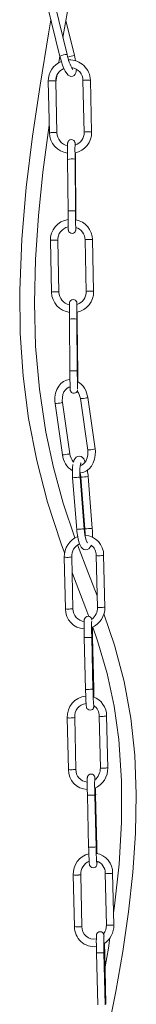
# Model space of a CAD drawing. Header units: millimetres. Extents: x -221 to 581, y -1633 to 212.
# Tile 4 of 6: x -74 to -27, y -910 to -512. Entities that reach past the tile are written whole.
import ezdxf

# ---------------------------------------------------------------- set-up
doc = ezdxf.new("R2010")
doc.units = ezdxf.units.MM

msp = doc.modelspace()

# ---------------------------------------------------------------- linework, layer by layer
at = {"color": 7, "linetype": 'Continuous', "lineweight": 15}
for p, q in [((-54.46, -525.77), (-59.48, -505.42)), ((-56.15, -518.92), (-53.33, -502.24)), ((-62.4, -506.14), (-57.37, -526.5)), ((-51.47, -526.17), (-54.98, -511.98)), ((-57.79, -529.03), (-57.38, -526.46)), ((-62.06, -536.55), (-61.59, -557.48)), ((-58.59, -557.41), (-59.06, -536.48)), ((-59.05, -536.89), (-58.64, -534.33)), ((-48.06, -536.24), (-47.59, -557.29)), ((-44.6, -557.1), (-45.06, -536.17)), ((-54.27, -568.16), (-54.11, -589.23)), ((-51.11, -589.23), (-51.27, -568.14)), ((-50.96, -590.12), (-51.11, -569.18)), ((-61.23, -601.02), (-60.76, -621.95)), ((-57.76, -621.88), (-58.23, -600.95)), ((-47.23, -600.71), (-46.76, -621.76)), ((-43.76, -621.57), (-44.23, -600.65)), ((-53.51, -632.87), (-53.36, -653.94)), ((-50.36, -653.94), (-50.51, -632.85)), ((-50.2, -654.83), (-50.36, -633.89)), ((-49.12, -664.99), (-46.12, -685.79)), ((-43.16, -685.32), (-46.15, -664.56)), ((-59.33, -666.95), (-56.34, -687.71)), ((-53.37, -687.28), (-56.36, -666.52)), ((-52.23, -696.98), (-50.57, -717.94)), ((-47.57, -717.81), (-49.24, -696.75)), ((-48.97, -696.79), (-47.31, -717.72)), ((-44.32, -717.49), (-45.98, -696.55)), ((-50.53, -717.92), (-50.54, -717.92)), ((-55.61, -729.13), (-55.14, -750.08)), ((-52.14, -750.01), (-52.61, -729.06)), ((-42.72, -728.47), (-42.24, -749.52)), ((-39.24, -749.52), (-39.72, -728.4)), ((-47.52, -761.66), (-47.02, -782.69)), ((-44.02, -782.69), (-44.52, -761.59)), ((-43.68, -782.45), (-44.18, -761.46)), ((-54.42, -794.14), (-53.94, -815.09)), ((-50.95, -815.02), (-51.42, -794.08)), ((-41.53, -793.49), (-41.05, -814.54)), ((-38.05, -814.54), (-38.53, -793.42)), ((-46.28, -825.5), (-45.78, -846.52)), ((-42.78, -846.52), (-43.28, -825.43)), ((-42.44, -846.29), (-42.94, -825.29)), ((-51.97, -857.73), (-51.5, -878.68)), ((-48.5, -878.61), (-48.97, -857.66)), ((-39.08, -857.07), (-38.6, -878.12)), ((-35.6, -878.12), (-36.08, -857)), ((-42.61, -889.31), (-42.11, -910.33)), ((-39.11, -910.33), (-39.61, -889.24)), ((-38.77, -910.1), (-39.27, -889.1))]:
    msp.add_line(p, q, dxfattribs=at)
at = {"color": 7, "linetype": 'Continuous', "lineweight": 15, "flags": 128}
for points in [[(-61.01, -511.75), (-61.98, -517.41), (-65.39, -538.1), (-68.47, -558.84), (-71.02, -579.6), (-72.81, -600.42), (-73.61, -621.24), (-73.37, -638.56), (-72.19, -655.86), (-70.01, -673.04), (-66.76, -690.06), (-62.39, -706.96), (-56.87, -723.71), (-55.46, -727.43)], [(-57.38, -526.46), (-57.18, -527.24), (-56.74, -528.71), (-56.27, -530.11), (-55.76, -531.37), (-55.22, -532.47), (-54.65, -533.39), (-54.06, -534.05), (-53.55, -534.39), (-52.92, -534.58), (-52.22, -534.52), (-51.57, -534.18), (-51.16, -533.73), (-50.91, -533.21), (-50.75, -532.56), (-50.7, -531.73)], [(-51.03, -528.29), (-51.16, -527.55), (-51.47, -526.17)], [(-51.32, -721.32), (-56.05, -707.25), (-59.99, -692.91), (-63.08, -678.5), (-65.68, -661.22), (-67.18, -643.76), (-67.67, -626.24), (-67.25, -608.66), (-66.07, -591.02), (-64.26, -573.41), (-61.66, -554.27)], [(-51.21, -562.4), (-51.21, -562.38), (-51.23, -561.82), (-51.24, -561.62), (-51.26, -561.45), (-51.29, -561.33), (-51.34, -561.15), (-51.5, -560.83), (-51.82, -560.49), (-52.26, -560.25), (-52.79, -560.17), (-53.34, -560.29), (-53.71, -560.51), (-53.96, -560.78), (-54.11, -561.04), (-54.19, -561.25), (-54.23, -561.39), (-54.24, -561.47), (-54.25, -561.56), (-54.26, -561.68), (-54.27, -562.02), (-54.28, -562.65), (-54.29, -563.57), (-54.29, -564.71), (-54.28, -566.03), (-54.28, -567.46), (-54.27, -568.16)], [(-51.27, -568.14), (-51.28, -567.37), (-51.28, -565.95), (-51.29, -564.65), (-51.29, -563.54), (-51.28, -562.66), (-51.27, -562.07), (-51.26, -561.86), (-51.26, -561.86)], [(-51.11, -569.18), (-51.12, -568.4), (-51.13, -566.92), (-51.15, -565.53), (-51.15, -565.5)], [(-54.11, -589.1), (-54.11, -589.88), (-54.09, -591.35), (-54.07, -592.75), (-54.06, -594.01), (-54.04, -595.07), (-54.02, -595.9), (-53.99, -596.46), (-53.98, -596.66), (-53.96, -596.82), (-53.94, -596.95), (-53.89, -597.12), (-53.72, -597.44), (-53.41, -597.78), (-52.97, -598.03), (-52.43, -598.11), (-51.89, -597.99), (-51.52, -597.76), (-51.27, -597.5), (-51.11, -597.24), (-51.03, -597.02), (-51, -596.89), (-50.99, -596.8), (-50.98, -596.72), (-50.97, -596.59), (-50.96, -596.26), (-50.95, -595.69)], [(-50.46, -626.91), (-50.48, -626.53), (-50.49, -626.33), (-50.51, -626.16), (-50.53, -626.04), (-50.58, -625.86), (-50.75, -625.54), (-51.06, -625.2), (-51.5, -624.96), (-52.04, -624.88), (-52.58, -625), (-52.95, -625.22), (-53.2, -625.49), (-53.36, -625.75), (-53.44, -625.96), (-53.47, -626.1), (-53.48, -626.18), (-53.49, -626.27), (-53.5, -626.39), (-53.51, -626.73), (-53.52, -627.35), (-53.53, -628.28), (-53.53, -629.42), (-53.53, -630.74), (-53.52, -632.17), (-53.51, -632.87)], [(-50.51, -632.85), (-50.52, -632.08), (-50.53, -630.66), (-50.53, -629.36), (-50.53, -628.25), (-50.52, -627.37), (-50.52, -626.78), (-50.51, -626.57), (-50.51, -626.57)], [(-50.36, -633.89), (-50.36, -633.11), (-50.38, -631.63), (-50.4, -630.24), (-50.4, -629.99)], [(-53.19, -657.3), (-53.44, -657.29), (-54.72, -657.55), (-55.9, -658.1), (-56.96, -658.93), (-57.87, -660.01), (-58.6, -661.3), (-59.11, -662.77), (-59.39, -664.35), (-59.43, -665.99), (-59.33, -666.95)], [(-53.36, -653.81), (-53.35, -654.59), (-53.34, -656.06), (-53.32, -657.46), (-53.3, -658.72), (-53.28, -659.78), (-53.26, -660.6), (-53.24, -661.17), (-53.23, -661.37), (-53.21, -661.53), (-53.18, -661.66), (-53.13, -661.83), (-52.97, -662.15), (-52.65, -662.49), (-52.21, -662.74), (-51.68, -662.82), (-51.13, -662.7), (-50.76, -662.47), (-50.51, -662.21), (-50.36, -661.95), (-50.28, -661.73), (-50.24, -661.6), (-50.23, -661.51), (-50.23, -661.51)], [(-50.18, -658.09), (-50.19, -656.96), (-50.19, -655.52), (-50.2, -654.83)], [(-56.36, -666.52), (-56.43, -665.87), (-56.4, -664.58), (-56.16, -663.36), (-55.74, -662.28), (-55.18, -661.41), (-54.51, -660.78), (-53.79, -660.4), (-53.19, -660.3)], [(-49.32, -694.97), (-49.05, -694.98), (-47.77, -694.72), (-46.59, -694.17), (-45.53, -693.34), (-44.62, -692.26), (-43.89, -690.97), (-43.38, -689.5), (-43.1, -687.92), (-43.06, -686.28), (-43.16, -685.32)], [(-47.16, -690.63), (-47.25, -690.38), (-47.78, -689.4), (-48.25, -688.85), (-48.81, -688.47), (-49.5, -688.29), (-50.23, -688.39), (-50.84, -688.72), (-51.27, -689.17), (-51.61, -689.76), (-51.92, -690.65), (-51.93, -690.67)], [(-46.13, -685.75), (-46.06, -686.4), (-46.09, -687.69), (-46.33, -688.92), (-46.75, -689.99), (-47.31, -690.86), (-47.98, -691.49), (-48.7, -691.87), (-49.12, -691.94)], [(-49.24, -696.75), (-49.29, -696.01), (-49.33, -694.64), (-49.29, -693.37), (-49.19, -692.3), (-49.04, -691.49), (-48.92, -691.08), (-48.85, -690.95), (-48.86, -690.95)], [(-49.18, -694.98), (-49.08, -695.62), (-48.97, -696.79)], [(-50.57, -717.92), (-50.49, -718.73), (-50.3, -720.25), (-50.03, -721.67), (-49.7, -722.96), (-49.29, -724.09), (-48.77, -725.07), (-48.29, -725.62), (-47.73, -726), (-47.04, -726.18), (-46.32, -726.08), (-45.71, -725.75), (-45.27, -725.3), (-44.93, -724.71), (-44.77, -724.24)], [(-46.28, -723.4), (-46.27, -723.41), (-46.35, -723.28), (-46.53, -722.91), (-46.77, -722.26), (-47.03, -721.33), (-47.27, -720.17), (-47.46, -718.85), (-47.58, -717.68)], [(-42.35, -744.82), (-45.84, -735.7), (-50.24, -724.17)], [(-52.47, -735.29), (-51.9, -736.8), (-46.85, -749.88), (-45.7, -753.12)], [(-44.51, -754.43), (-44.51, -754.4), (-44.56, -754.19), (-44.62, -754.01), (-44.75, -753.75), (-45.03, -753.43), (-45.46, -753.17), (-45.99, -753.06), (-46.56, -753.17), (-46.96, -753.39), (-47.22, -753.66), (-47.38, -753.92), (-47.46, -754.13), (-47.5, -754.27), (-47.52, -754.41), (-47.55, -754.64), (-47.57, -755.18), (-47.59, -755.94), (-47.59, -757), (-47.58, -758.24), (-47.56, -759.63), (-47.53, -761.1), (-47.52, -761.66)], [(-36.64, -914.41), (-34.75, -904.85), (-31.95, -888.67), (-29.64, -872.62), (-27.91, -856.72), (-26.84, -840.87), (-26.54, -825.05), (-27.16, -809.3), (-28.74, -794.3), (-31.41, -779.44), (-35.32, -764.73), (-39.63, -752.14)], [(-44.15, -757.46), (-42.18, -763), (-38.29, -776.2), (-35.44, -789.51), (-33.56, -802.93), (-32.44, -819.66), (-32.48, -836.47), (-33.49, -853.34), (-35.3, -870.27), (-35.72, -873.11)], [(-47.02, -782.66), (-47, -783.44), (-46.96, -784.89), (-46.91, -786.25), (-46.86, -787.44), (-46.81, -788.43), (-46.76, -789.17), (-46.7, -789.71), (-46.65, -789.92), (-46.59, -790.11), (-46.45, -790.37), (-46.17, -790.69), (-45.75, -790.95), (-45.22, -791.05), (-44.64, -790.95), (-44.25, -790.73), (-43.99, -790.46), (-43.83, -790.2), (-43.75, -789.99), (-43.71, -789.84), (-43.68, -789.7), (-43.66, -789.48), (-43.64, -789.18)], [(-43.18, -819.11), (-43.21, -818.78), (-43.27, -818.24), (-43.32, -818.03), (-43.38, -817.84), (-43.52, -817.58), (-43.8, -817.26), (-44.22, -817.01), (-44.75, -816.9), (-45.32, -817), (-45.72, -817.23), (-45.98, -817.49), (-46.14, -817.76), (-46.22, -817.96), (-46.26, -818.11), (-46.28, -818.25), (-46.31, -818.47), (-46.33, -819.01), (-46.35, -819.78), (-46.35, -820.83), (-46.34, -822.08), (-46.32, -823.47), (-46.3, -824.94), (-46.28, -825.5)], [(-45.78, -846.49), (-45.76, -847.27), (-45.72, -848.73), (-45.67, -850.08), (-45.62, -851.28), (-45.57, -852.26), (-45.52, -853.01), (-45.46, -853.55), (-45.41, -853.76), (-45.35, -853.95), (-45.21, -854.2), (-44.93, -854.52), (-44.51, -854.78), (-43.98, -854.89), (-43.4, -854.79), (-43.01, -854.56), (-42.75, -854.29), (-42.59, -854.03), (-42.51, -853.83), (-42.47, -853.68), (-42.44, -853.54), (-42.42, -853.32), (-42.39, -852.78), (-42.38, -852.17)], [(-39.54, -882.5), (-39.6, -882.05), (-39.64, -881.84), (-39.71, -881.65), (-39.84, -881.39), (-40.12, -881.07), (-40.54, -880.82), (-41.08, -880.71), (-41.65, -880.81), (-42.04, -881.04), (-42.3, -881.3), (-42.46, -881.56), (-42.55, -881.77), (-42.58, -881.92), (-42.61, -882.06), (-42.64, -882.28), (-42.66, -882.82), (-42.67, -883.59), (-42.68, -884.64), (-42.67, -885.89), (-42.65, -887.28), (-42.62, -888.75), (-42.61, -889.31)], [(-37.19, -883.23), (-37.79, -887.37), (-39.13, -894.96)]]:
    msp.add_lwpolyline(points, dxfattribs=at)
at = {"color": 8, "linetype": 'Continuous', "lineweight": 15, "flags": 128}
for points in [[(-47.59, -557.17), (-47.59, -557.17), (-47.48, -557.12), (-47.15, -557.07), (-46.67, -557.03), (-46.09, -557.01)], [(-54.11, -589.1), (-54.01, -589.06), (-53.69, -589.02), (-53.2, -588.99), (-52.63, -588.98), (-52.05, -588.98), (-51.56, -589), (-51.23, -589.03), (-51.11, -589.08), (-51.12, -589.08)], [(-46.76, -621.64), (-46.76, -621.64), (-46.65, -621.59), (-46.32, -621.54), (-45.83, -621.51), (-45.26, -621.48)], [(-53.36, -653.81), (-53.25, -653.77), (-52.93, -653.73), (-52.45, -653.7), (-51.87, -653.69), (-51.3, -653.69), (-50.81, -653.71), (-50.48, -653.74), (-50.36, -653.79), (-50.36, -653.79)], [(-43.64, -685.45), (-43.3, -685.37), (-43.16, -685.32), (-43.17, -685.32)], [(-50.54, -717.92), (-50.55, -717.91), (-50.35, -717.9), (-49.95, -717.86), (-49.42, -717.82), (-48.84, -717.77), (-48.29, -717.73), (-47.87, -717.7), (-47.62, -717.68), (-47.61, -717.68)], [(-42.24, -749.42), (-42.24, -749.42), (-42.12, -749.46), (-41.8, -749.48), (-41.31, -749.49), (-40.73, -749.49), (-40.16, -749.46)], [(-47.02, -782.66), (-46.92, -782.66), (-46.61, -782.66), (-46.13, -782.65), (-45.56, -782.64), (-44.98, -782.62), (-44.49, -782.61), (-44.15, -782.59), (-44.02, -782.59), (-44.03, -782.59)], [(-41.05, -814.43), (-41.05, -814.43), (-40.93, -814.47), (-40.6, -814.5), (-40.12, -814.51), (-39.54, -814.5), (-38.97, -814.48)], [(-45.78, -846.49), (-45.68, -846.49), (-45.37, -846.49), (-44.89, -846.48), (-44.32, -846.47), (-43.74, -846.46), (-43.25, -846.44), (-42.91, -846.43), (-42.78, -846.42), (-42.79, -846.42)], [(-38.6, -878.02), (-38.61, -878.02), (-38.49, -878.06), (-38.16, -878.08), (-37.67, -878.09), (-37.1, -878.09), (-36.52, -878.07)]]:
    msp.add_lwpolyline(points, dxfattribs=at)
at = {"color": 8, "linetype": 'Continuous', "lineweight": 15}
for centre, radius, start, end in [((-54.54, -531.68), 5.93, 89.5233, 118.2381), ((-50.98, -534.82), 8.66, 93.2898, 111.866), ((-60.98, -539.64), 3.27, 82.5107, 109.2401), ((-60.08, -541.08), 4.71, 77.4996, 95.7954), ((-46.9, -540.16), 4.09, 85.2268, 106.524), ((-46.08, -540.78), 4.71, 77.4996, 95.7954), ((-60.51, -560.56), 3.27, 82.5039, 109.2496), ((-59.61, -562.03), 4.73, 77.5491, 95.7692), ((-45.62, -561.68), 4.69, 77.4591, 95.827), ((-52.72, -574.85), 6.87, 77.8436, 103.0637), ((-51.26, -569.37), 0.238, 53.1343, 91.7891), ((-60.15, -604.11), 3.27, 82.5107, 109.2401), ((-59.25, -605.56), 4.71, 77.4996, 95.7954), ((-46.07, -604.63), 4.09, 85.2268, 106.524), ((-45.25, -605.25), 4.71, 77.4996, 95.7954), ((-44.78, -626.15), 4.69, 77.4591, 95.827), ((-59.68, -625.03), 3.27, 82.5039, 109.2496), ((-58.78, -626.5), 4.73, 77.5491, 95.7692), ((-51.96, -639.56), 6.87, 77.8436, 103.0637), ((-50.5, -634.08), 0.238, 53.1343, 91.7891), ((-49.37, -652.49), 12.5, 271.1523, 282.6579), ((-46.62, -663.78), 0.909, 268.9249, 300.6835), ((-59.58, -654.48), 12.47, 271.1321, 282.6689), ((-56.82, -665.75), 0.9, 268.7831, 300.8666), ((-56.58, -675.23), 12.48, 271.1362, 282.6666), ((-53.83, -686.5), 0.907, 268.9036, 300.7111), ((-46.32, -673.64), 12.11, 270.9902, 282.8056), ((-42.18, -804.71), 108.19, 93.739, 95.3278), ((-38.94, -804.24), 107.92, 93.736, 95.3288), ((-37.3, -824.98), 107.72, 93.7349, 95.3306), ((-54.42, -722.46), 6.77, 259.9, 277.5906), ((-53.42, -726.3), 2.87, 267.8164, 286.3079), ((-41.53, -721.75), 6.83, 259.9813, 277.5384), ((-40.52, -725.65), 2.87, 267.8093, 286.3209), ((-53.95, -743.4), 6.78, 259.9055, 277.587), ((-52.94, -747.25), 2.87, 267.8139, 286.3124), ((-40.05, -746.62), 2.84, 267.7434, 286.4042), ((-47.37, -704.98), 56.69, 269.8471, 272.8797), ((-44.49, -758.43), 3.05, 269.8429, 275.8491), ((-44.01, -779.25), 3.22, 269.7427, 275.8352), ((-53.23, -787.47), 6.77, 259.9, 277.5906), ((-52.23, -791.32), 2.87, 267.8164, 286.3079), ((-40.34, -786.77), 6.83, 259.9813, 277.5384), ((-39.33, -790.66), 2.87, 267.8093, 286.3209), ((-52.76, -808.42), 6.78, 259.9055, 277.587), ((-51.75, -812.27), 2.87, 267.8139, 286.3124), ((-38.86, -811.64), 2.84, 267.7434, 286.4042), ((-46.13, -768.81), 56.69, 269.8471, 272.8797), ((-43.26, -822.26), 3.05, 269.8429, 275.8491), ((-42.77, -843.08), 3.22, 269.7427, 275.8352), ((-50.79, -851.06), 6.77, 259.9, 277.5906), ((-49.78, -854.9), 2.87, 267.8164, 286.3079), ((-37.89, -850.35), 6.83, 259.9813, 277.5384), ((-36.89, -854.25), 2.87, 267.8093, 286.3209), ((-50.31, -872), 6.78, 259.9055, 277.587), ((-49.31, -875.85), 2.87, 267.8139, 286.3124), ((-36.41, -875.23), 2.84, 267.7434, 286.4042), ((-42.46, -832.62), 56.69, 269.8471, 272.8797), ((-39.58, -886.07), 3.05, 269.8429, 275.8491)]:
    msp.add_arc(centre, radius, start, end, dxfattribs=at)
at = {"color": 7, "linetype": 'Continuous', "lineweight": 15}
for centre, radius, start, end in [((-38.21, -522.87), 16.51, 190.0115, 212.5963), ((-53.71, -536.32), 8.35, 111.6139, 181.5505), ((-53.47, -536.33), 8.41, 1.0516, 92.5267), ((-53.82, -536.26), 5.25, 111.6358, 182.4556), ((-53.5, -536.35), 5.44, 1.1618, 80.6002), ((-53.19, -557.31), 8.41, 181.0997, 262.4974), ((-53.12, -557.28), 5.48, 181.32, 258.556), ((-52.96, -557.33), 8.37, 281.5682, 1.5787), ((-52.96, -557.33), 5.36, 288.2522, 1.7696), ((196.86, -588.67), 247.97, 180.0948, 181.7902), ((-52.82, -600.81), 8.41, 98.5808, 181.4608), ((-515.39, -593.84), 464.45, 0.1555, 0.4596), ((-52.61, -600.79), 8.38, 0.9954, 78.5481), ((-52.99, -600.68), 5.25, 101.4026, 183.0155), ((-52.49, -600.72), 5.26, 0.0926, 72.9451), ((-52.13, -621.8), 8.37, 281.0386, 1.5719), ((-52.35, -621.78), 8.41, 181.1228, 262.8234), ((-52.34, -621.78), 5.42, 181.039, 257.4302), ((-52.13, -621.8), 5.37, 288.1056, 1.7363), ((197.61, -653.38), 247.97, 180.0948, 181.7902), ((-54.61, -665.34), 8.49, 5.2317, 59.6044), ((-55.58, -665.78), 6.5, 6.9608, 36.45), ((-47.91, -686.95), 8.46, 185.115, 238.6477), ((-46.6, -686.4), 6.82, 187.4034, 218.7131), ((-30.43, -694.75), 21.92, 171.955, 185.8364), ((-69.5, -698.18), 23.58, 3.9433, 10.334), ((-46.94, -728.82), 8.68, 112.0336, 182.0217), ((-68.95, -719.63), 21.73, 358.1634, 5.0387), ((-47.7, -728.27), 7.99, 359.0503, 86.6727), ((-71.07, -719.73), 26.84, 357.1836, 4.7864), ((-47.04, -728.77), 5.58, 115.2638, 182.9908), ((-47.81, -728.33), 5.1, 358.4352, 53.3382), ((-47.16, -750.21), 7.98, 179.0196, 266.9505), ((-47.12, -750.15), 5.02, 178.3591, 266.3139), ((-47.9, -749.66), 8.66, 292.4907, 2.0552), ((-47.98, -749.64), 5.75, 306.7747, 2.2128), ((60.43, -757.71), 105.02, 178.4394, 182.1179), ((-257.44, -766.22), 213.31, 1.2799, 2.3356), ((51.12, -781.84), 95.14, 180.4506, 184.4369), ((-303.88, -788.71), 260.27, 0.6306, 1.3769), ((-46.04, -793.69), 8.39, 96.1603, 183.1082), ((-45.96, -793.72), 5.47, 99.0057, 183.6714), ((-46.56, -793.32), 8.03, 359.2611, 70.8894), ((-46.62, -793.36), 5.1, 358.5972, 55.2558), ((-45.98, -815.23), 7.97, 178.9654, 267.496), ((-45.92, -815.16), 5.03, 178.378, 265.0801), ((-46.78, -814.66), 5.74, 306.9036, 2.2462), ((-46.7, -814.68), 8.65, 292.8687, 2.0802), ((61.67, -821.55), 105.02, 178.4394, 182.1179), ((-261.97, -830.31), 219.09, 1.3105, 2.0407), ((52.36, -845.67), 95.14, 180.4506, 184.4369), ((-271.66, -851.9), 229.28, 0.7079, 1.4014), ((-43.52, -857.32), 8.47, 104.9823, 182.7669), ((-43.33, -857.4), 5.65, 113.408, 182.616), ((-44.1, -856.91), 8.02, 359.331, 79.9984), ((-44.09, -856.89), 5.01, 357.9451, 72.4094), ((-43.53, -878.81), 7.97, 179.0535, 276.2998), ((-43.63, -878.87), 4.87, 176.9438, 281.3361), ((-44.14, -878.26), 5.54, 322.8011, 2.4963), ((-44.36, -878.24), 8.76, 302.382, 1.8788), ((65.34, -885.36), 105.02, 178.4394, 182.1179), ((-256.44, -893.96), 217.22, 1.2807, 2.2515)]:
    msp.add_arc(centre, radius, start, end, dxfattribs=at)

doc.saveas('drawing.dxf')
